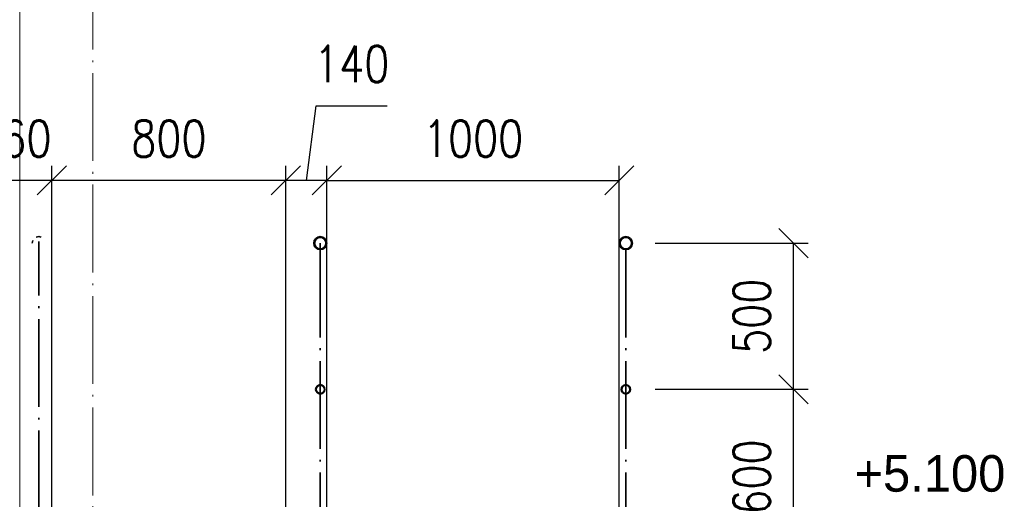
# Paper-space layout 'Layout1' of a CAD drawing. Extents: x -2 to 1380, y -36 to 422.
# Tile 25 of 58: x 857 to 924, y 184 to 216. Entities that reach past the tile are written whole.
import ezdxf

# ---------------------------------------------------------------- set-up
doc = ezdxf.new("R2010")
doc.units = 0
doc.linetypes.add('ACAD_ISO04W100', pattern=[30.5, 24, -3, 0.5, -3])
doc.linetypes.add('HP_01_CER_B', pattern=[8, 5, -1, 1, -1])
doc.layers.get('0').update_dxf_attribs({"linetype": 'CONTINUOUS'})
doc.layers.get('DEFPOINTS').update_dxf_attribs({"color": 132, "linetype": 'CONTINUOUS'})
doc.layers.add('AS_INS_ON', color=7, linetype='CONTINUOUS')
for name, color, linetype, lineweight in [('SS_1.ET-HALA_TaO-RASTR', 7, 'HP_01_CER_B', 13), ('SS_1.ET-HALA_TaO-SLOUP', 9, 'CONTINUOUS', 13), ('SS_2.ET-HALA_TaO-LAVKA_+5.100m-ZABRADLI', 41, 'CONTINUOUS', 35), ('SS_2.ET-HALA_TaO-SCHODISTE-ZABRADLI', 31, 'CONTINUOUS', 35), ('SS_KOTY', 3, 'CONTINUOUS', 25), ('SS_SRAFY', 8, 'CONTINUOUS', 18)]:
    doc.layers.add(name, color=color, linetype=linetype, lineweight=lineweight)
doc.styles.add('ROMANS', font='romans.shx', dxfattribs={"width": 0.8})
doc.dimstyles.new('A-1_(2.5)_50AS', dxfattribs={"dimtxt": 2.5, "dimasz": 2, "dimexe": 1, "dimexo": 2, "dimgap": 0, "dimtad": 0, "dimdec": 1, "dimlfac": 50, "dimrnd": 1, "dimtxsty": 'ROMANS', "dimblk1": 'OBLIQUE', "dimblk2": 'OBLIQUE', "dimsah": 1, "dimcen": 2, "dimclrd": 256, "dimclre": 256, "dimclrt": 256, "dimadec": 1, "dimazin": 2, "dimtfac": 0.714286, "dimtdec": 1, "dimtmove": 0, "dimatfit": 3, "dimldrblk": 'OPEN', "dimfxl": 1, "dimtvp": 1.142857, "dimtfill": 1, "dimtolj": 1, "dimlwd": -1, "dimlwe": -1, "dimarcsym": 0})
pattern_1 = [(45, (707.49538, 77.13464), (-0.04490128, 0.04490128), [])]

# ---------------------------------------------------------------- blocks, each defined once
blk = doc.blocks.new('_Oblique')
at = {"color": 0, "linetype": 'ByBlock', "lineweight": -2}
blk.add_line((-0.5, -0.5), (0.5, 0.5), dxfattribs=at)
blk = doc.blocks.new('*D63')
at = {"layer": 'DEFPOINTS', "color": 0, "transparency": 16777216}
for p in [(897.595, 205.427), (877.595, 179.135, 243842.067), (897.595, 179.135, 243873.547)]:
    blk.add_point(p, dxfattribs=at)
at = {"layer": 'SS_KOTY', "transparency": 16777216}
for p, q in [((877.595, 181.135), (877.595, 206.427)), ((897.595, 181.135), (897.595, 206.427)), ((877.595, 205.427), (897.595, 205.427))]:
    blk.add_line(p, q, dxfattribs=at)
at = {"layer": 'SS_KOTY', "transparency": 16777216, "xscale": 2, "yscale": 2, "zscale": 2, "rotation": 180}
blk.add_blockref('_Oblique', (877.595, 205.427), dxfattribs=at)
at = {"layer": 'SS_KOTY', "transparency": 16777216, "xscale": 2, "yscale": 2, "zscale": 2}
blk.add_blockref('_Oblique', (897.595, 205.427), dxfattribs=at)
at = {"layer": 'SS_KOTY', "transparency": 16777216, "insert": (887.595, 208.284), "char_height": 2.5, "attachment_point": 5, "style": 'ROMANS', "bg_fill": 3, "box_fill_scale": 1.1, "bg_fill_color": 256, "bg_fill_true_color": 13158600, "bg_fill_transparency": 0}
blk.add_mtext('\\A1;1000', dxfattribs=at)
blk = doc.blocks.new('_OPEN')
at = {"color": 0, "linetype": 'ByBlock'}
for p, q in [((-1, 0.167), (0, 0)), ((0, 0), (-1, -0.167)), ((0, 0), (-1, 0))]:
    blk.add_line(p, q, dxfattribs=at)
blk = doc.blocks.new('*D64')
at = {"layer": 'DEFPOINTS', "color": 0, "transparency": 16777216}
for p in [(874.795, 205.427), (874.795, 179.135, 243842.536), (877.595, 179.135, 243842.067)]:
    blk.add_point(p, dxfattribs=at)
at = {"layer": 'SS_KOTY', "transparency": 16777216}
for p, q in [((876.195, 205.427), (876.87, 210.534)), ((876.87, 210.534), (881.728, 210.534)), ((874.795, 181.135), (874.795, 206.427)), ((877.595, 181.135), (877.595, 206.427)), ((877.595, 205.427), (874.795, 205.427))]:
    blk.add_line(p, q, dxfattribs=at)
at = {"layer": 'SS_KOTY', "transparency": 16777216, "xscale": 2, "yscale": 2, "zscale": 2, "rotation": 180}
blk.add_blockref('_Oblique', (874.795, 205.427), dxfattribs=at)
at = {"layer": 'SS_KOTY', "transparency": 16777216, "xscale": 2, "yscale": 2, "zscale": 2}
blk.add_blockref('_Oblique', (877.595, 205.427), dxfattribs=at)
at = {"layer": 'SS_KOTY', "transparency": 16777216, "insert": (879.299, 213.391), "char_height": 2.5, "attachment_point": 5, "style": 'ROMANS', "bg_fill": 3, "box_fill_scale": 1.1, "bg_fill_color": 256, "bg_fill_true_color": 13158600, "bg_fill_transparency": 0}
blk.add_mtext('\\A1;140', dxfattribs=at)
blk = doc.blocks.new('*D65')
at = {"layer": 'DEFPOINTS', "color": 0, "transparency": 16777216}
for p in [(858.795, 205.427), (858.795, 179.135, 243842.067), (874.795, 179.135, 243842.536)]:
    blk.add_point(p, dxfattribs=at)
at = {"layer": 'SS_KOTY', "transparency": 16777216}
for p, q in [((858.795, 181.135), (858.795, 206.427)), ((874.795, 181.135), (874.795, 206.427)), ((874.795, 205.427), (858.795, 205.427))]:
    blk.add_line(p, q, dxfattribs=at)
at = {"layer": 'SS_KOTY', "transparency": 16777216, "xscale": 2, "yscale": 2, "zscale": 2, "rotation": 180}
blk.add_blockref('_Oblique', (858.795, 205.427), dxfattribs=at)
at = {"layer": 'SS_KOTY', "transparency": 16777216, "xscale": 2, "yscale": 2, "zscale": 2}
blk.add_blockref('_Oblique', (874.795, 205.427), dxfattribs=at)
at = {"layer": 'SS_KOTY', "transparency": 16777216, "insert": (866.795, 208.284), "char_height": 2.5, "attachment_point": 5, "style": 'ROMANS', "bg_fill": 3, "box_fill_scale": 1.1, "bg_fill_color": 256, "bg_fill_true_color": 13158600, "bg_fill_transparency": 0}
blk.add_mtext('\\A1;800', dxfattribs=at)
blk = doc.blocks.new('*D66')
at = {"layer": 'DEFPOINTS', "color": 0, "transparency": 16777216}
for p in [(853.595, 205.427), (853.595, 179.135, 243830.577), (858.795, 179.135, 243842.067)]:
    blk.add_point(p, dxfattribs=at)
at = {"layer": 'SS_KOTY', "transparency": 16777216}
for p, q in [((853.595, 181.135), (853.595, 206.427)), ((858.795, 181.135), (858.795, 206.427)), ((858.795, 205.427), (853.595, 205.427))]:
    blk.add_line(p, q, dxfattribs=at)
at = {"layer": 'SS_KOTY', "transparency": 16777216, "xscale": 2, "yscale": 2, "zscale": 2, "rotation": 180}
blk.add_blockref('_Oblique', (853.595, 205.427), dxfattribs=at)
at = {"layer": 'SS_KOTY', "transparency": 16777216, "xscale": 2, "yscale": 2, "zscale": 2}
blk.add_blockref('_Oblique', (858.795, 205.427), dxfattribs=at)
at = {"layer": 'SS_KOTY', "transparency": 16777216, "insert": (856.195, 208.284), "char_height": 2.5, "attachment_point": 5, "style": 'ROMANS', "bg_fill": 3, "box_fill_scale": 1.1, "bg_fill_color": 256, "bg_fill_true_color": 13158600, "bg_fill_transparency": 0}
blk.add_mtext('\\A1;260', dxfattribs=at)
blk = doc.blocks.new('*D68')
at = {"layer": 'DEFPOINTS', "color": 0, "transparency": 16777216}
for p in [(898.04, 191.135, 243873.547), (909.506, 191.135), (897.595, 179.135, 243873.547)]:
    blk.add_point(p, dxfattribs=at)
at = {"layer": 'SS_KOTY', "transparency": 16777216}
for p, q in [((900.04, 191.135), (910.506, 191.135)), ((909.506, 179.135), (909.506, 191.135)), ((899.595, 179.135), (910.506, 179.135))]:
    blk.add_line(p, q, dxfattribs=at)
at = {"layer": 'SS_KOTY', "transparency": 16777216, "xscale": 2, "yscale": 2, "zscale": 2}
for p, rotation in [((909.506, 191.135), 90), ((909.506, 179.135), 270)]:
    blk.add_blockref('_Oblique', p, dxfattribs=dict(at, rotation=rotation))
at = {"layer": 'SS_KOTY', "transparency": 16777216, "insert": (906.649, 185.135), "char_height": 2.5, "attachment_point": 5, "rotation": 90, "style": 'ROMANS', "bg_fill": 3, "box_fill_scale": 1.1, "bg_fill_color": 256, "bg_fill_true_color": 13158600, "bg_fill_transparency": 0}
blk.add_mtext('\\A1;600', dxfattribs=at)
blk = doc.blocks.new('*D69')
at = {"layer": 'DEFPOINTS', "color": 0, "transparency": 16777216}
for p in [(898.04, 201.135, 243873.547), (909.506, 201.135), (898.04, 191.135, 243873.547)]:
    blk.add_point(p, dxfattribs=at)
at = {"layer": 'SS_KOTY', "transparency": 16777216}
for p, q in [((900.04, 201.135), (910.506, 201.135)), ((909.506, 191.135), (909.506, 201.135)), ((900.04, 191.135), (910.506, 191.135))]:
    blk.add_line(p, q, dxfattribs=at)
at = {"layer": 'SS_KOTY', "transparency": 16777216, "xscale": 2, "yscale": 2, "zscale": 2}
for p, rotation in [((909.506, 201.135), 90), ((909.506, 191.135), 270)]:
    blk.add_blockref('_Oblique', p, dxfattribs=dict(at, rotation=rotation))
at = {"layer": 'SS_KOTY', "transparency": 16777216, "insert": (906.649, 196.135), "char_height": 2.5, "attachment_point": 5, "rotation": 90, "style": 'ROMANS', "bg_fill": 3, "box_fill_scale": 1.1, "bg_fill_color": 256, "bg_fill_true_color": 13158600, "bg_fill_transparency": 0}
blk.add_mtext('\\A1;500', dxfattribs=at)

psp = doc.layouts.get("Layout1")

# ---------------------------------------------------------------- texts
at = {"layer": 'AS_INS_ON', "color": 3}
psp.add_text('+5.100', height=2.5, dxfattribs=at).set_placement((913.6721, 184.1346))

# ---------------------------------------------------------------- dimensions: what is measured, and where the dimension line sits
at = {"layer": 'SS_KOTY'}
dim = psp.add_linear_dim(base=(897.5954, 205.4272), p1=(877.5954, 179.1346, 243842.0668), p2=(897.5954, 179.1346, 243873.5468), dimstyle='A-1_(2.5)_50AS', dxfattribs=at)
dim.commit()
dim.dimension.update_dxf_attribs({"geometry": '*D63', "text_midpoint": (887.5954, 208.2843)})

# ---------------------------------------------------------------- next in the draw order: dimensions: what is measured, and where the dimension line sits
dim = psp.add_linear_dim(base=(874.7954, 205.4272), p1=(877.5954, 179.1346, 243842.0668), p2=(874.7954, 179.1346, 243842.5358), dimstyle='A-1_(2.5)_50AS', override={"dimtmove": 1}, dxfattribs=at)
dim.commit()
dim.dimension.update_dxf_attribs({"geometry": '*D64', "text_midpoint": (876.8704, 210.5343), "dimtype": 160})
dim = psp.add_linear_dim(base=(909.5057, 191.1346), p1=(897.5954, 179.1346, 243873.5468), p2=(898.0404, 191.1346, 243873.5468), angle=90, dimstyle='A-1_(2.5)_50AS', override={"dimtmove": 1}, dxfattribs=at)
dim.commit()
dim.dimension.update_dxf_attribs({"geometry": '*D68', "text_midpoint": (906.6486, 185.1346)})

# ---------------------------------------------------------------- next in the draw order: hatches: boundary and pattern name
at = {"layer": 'SS_SRAFY'}
h = psp.add_hatch(dxfattribs=at)
h.set_pattern_fill('ANSI31', color=5, scale=0.02, style=0)
h.set_pattern_definition(pattern_1)
h.paths.add_polyline_path([(876.7054, 201.1346, 1), (877.5954, 201.1346, 1)], flags=0)
h.paths.add_polyline_path([(876.7634, 201.1346, 1), (877.5374, 201.1346, 1)], flags=0)
h = psp.add_hatch(dxfattribs=at)
h.set_pattern_fill('ANSI31', color=5, scale=0.02, style=0)
h.set_pattern_definition(pattern_1)
h.paths.add_polyline_path([(876.8304, 191.1346, 1), (877.4704, 191.1346, 1)], flags=0)
h.paths.add_polyline_path([(876.8704, 191.1346, 1), (877.4304, 191.1346, 1)], flags=0)

# ---------------------------------------------------------------- next in the draw order: linework, layer by layer
at = {"layer": 'SS_2.ET-HALA_TaO-LAVKA_+5.100m-ZABRADLI', "color": 7, "linetype": 'ACAD_ISO04W100', "ltscale": 0.25}
psp.add_line((877.1504, 200.6896), (877.1504, 175.8347), dxfattribs=at)
at = {"layer": 'SS_2.ET-HALA_TaO-LAVKA_+5.100m-ZABRADLI', "color": 1, "linetype": 'Continuous', "ltscale": 0.25}
for centre, radius in [((877.1504, 201.1346), 0.445), ((877.1504, 201.1346), 0.387), ((877.1504, 191.1346), 0.32), ((877.1504, 191.1346), 0.28)]:
    psp.add_circle(centre, radius, dxfattribs=at)
at = {"layer": 'SS_2.ET-HALA_TaO-LAVKA_+5.100m-ZABRADLI', "color": 7, "linetype": 'ACAD_ISO04W100', "ltscale": 0.25, "extrusion": (-1, -1.83697e-16, 0)}
psp.add_arc((-200.1146, 0, -877.1504), 1.02, 180, 270, dxfattribs=at)

# ---------------------------------------------------------------- next in the draw order: dimensions: what is measured, and where the dimension line sits
at = {"layer": 'SS_KOTY'}
dim = psp.add_linear_dim(base=(858.7954, 205.4272), p1=(874.7954, 179.1346, 243842.5358), p2=(858.7954, 179.1346, 243842.0668), dimstyle='A-1_(2.5)_50AS', override={"dimtmove": 1}, dxfattribs=at)
dim.commit()
dim.dimension.update_dxf_attribs({"geometry": '*D65', "text_midpoint": (866.7954, 208.2843)})
dim = psp.add_linear_dim(base=(909.5057, 201.1346), p1=(898.0404, 191.1346, 243873.5468), p2=(898.0404, 201.1346, 243873.5468), angle=90, dimstyle='A-1_(2.5)_50AS', override={"dimtmove": 1}, dxfattribs=at)
dim.commit()
dim.dimension.update_dxf_attribs({"geometry": '*D69', "text_midpoint": (906.6486, 196.1346)})

# ---------------------------------------------------------------- next in the draw order: hatches: boundary and pattern name
at = {"layer": 'SS_SRAFY'}
h = psp.add_hatch(dxfattribs=at)
h.set_pattern_fill('ANSI31', color=5, scale=0.02, style=0)
h.set_pattern_definition(pattern_1)
h.paths.add_polyline_path([(897.5954, 201.1346, 1), (898.4854, 201.1346, 1)], flags=0)
h.paths.add_polyline_path([(897.6534, 201.1346, 1), (898.4274, 201.1346, 1)], flags=0)
h = psp.add_hatch(dxfattribs=at)
h.set_pattern_fill('ANSI31', color=5, scale=0.02, style=0)
h.set_pattern_definition(pattern_1)
h.paths.add_polyline_path([(897.7204, 191.1346, 1), (898.3604, 191.1346, 1)], flags=0)
h.paths.add_polyline_path([(897.7604, 191.1346, 1), (898.3204, 191.1346, 1)], flags=0)

# ---------------------------------------------------------------- next in the draw order: linework, layer by layer
at = {"layer": 'SS_1.ET-HALA_TaO-RASTR', "linetype": 'ACAD_ISO04W100', "ltscale": 0.25}
psp.add_line((861.5954, 77.1346), (861.5954, 373.4596), dxfattribs=at)
at = {"layer": 'SS_2.ET-HALA_TaO-LAVKA_+5.100m-ZABRADLI', "color": 7, "linetype": 'ACAD_ISO04W100', "ltscale": 0.25}
psp.add_line((898.0404, 200.6896), (898.0404, 175.8347), dxfattribs=at)
psp.add_line((898.0404, 200.6896), (898.0404, 175.8347), dxfattribs=at)
at = {"layer": 'SS_2.ET-HALA_TaO-LAVKA_+5.100m-ZABRADLI', "color": 1, "linetype": 'Continuous', "ltscale": 0.25}
for centre, radius in [((898.0404, 201.1346), 0.445), ((898.0404, 201.1346), 0.387), ((898.0404, 191.1346), 0.32), ((898.0404, 191.1346), 0.28)]:
    psp.add_circle(centre, radius, dxfattribs=at)

# ---------------------------------------------------------------- next in the draw order: dimensions: what is measured, and where the dimension line sits
at = {"layer": 'SS_KOTY'}
dim = psp.add_linear_dim(base=(853.5954, 205.4272), p1=(858.7954, 179.1346, 243842.0668), p2=(853.5954, 179.1346, 243830.5768), dimstyle='A-1_(2.5)_50AS', override={"dimtmove": 1}, dxfattribs=at)
dim.commit()
dim.dimension.update_dxf_attribs({"geometry": '*D66', "text_midpoint": (856.1954, 208.2843)})

# ---------------------------------------------------------------- next in the draw order: linework, layer by layer
at = {"layer": 'SS_1.ET-HALA_TaO-SLOUP', "color": 5, "linetype": 'Continuous', "ltscale": 0.25}
psp.add_line((856.5954, 77.1346), (856.5954, 269.1346), dxfattribs=at)
at = {"layer": 'SS_2.ET-HALA_TaO-SCHODISTE-ZABRADLI', "color": 1, "linetype": 'Continuous', "ltscale": 0.25}
for p, q in [((857.4843, 201.3049), (857.4504, 201.1346)), ((857.8954, 201.5796), (857.7251, 201.5458)), ((858.0657, 201.5458), (857.8954, 201.5796))]:
    psp.add_line(p, q, dxfattribs=at)
at = {"layer": 'SS_2.ET-HALA_TaO-SCHODISTE-ZABRADLI', "color": 7, "linetype": 'ACAD_ISO04W100', "ltscale": 0.25}
psp.add_line((857.8954, 174.6872), (857.8954, 201.241), dxfattribs=at)

doc.saveas('drawing.dxf')
